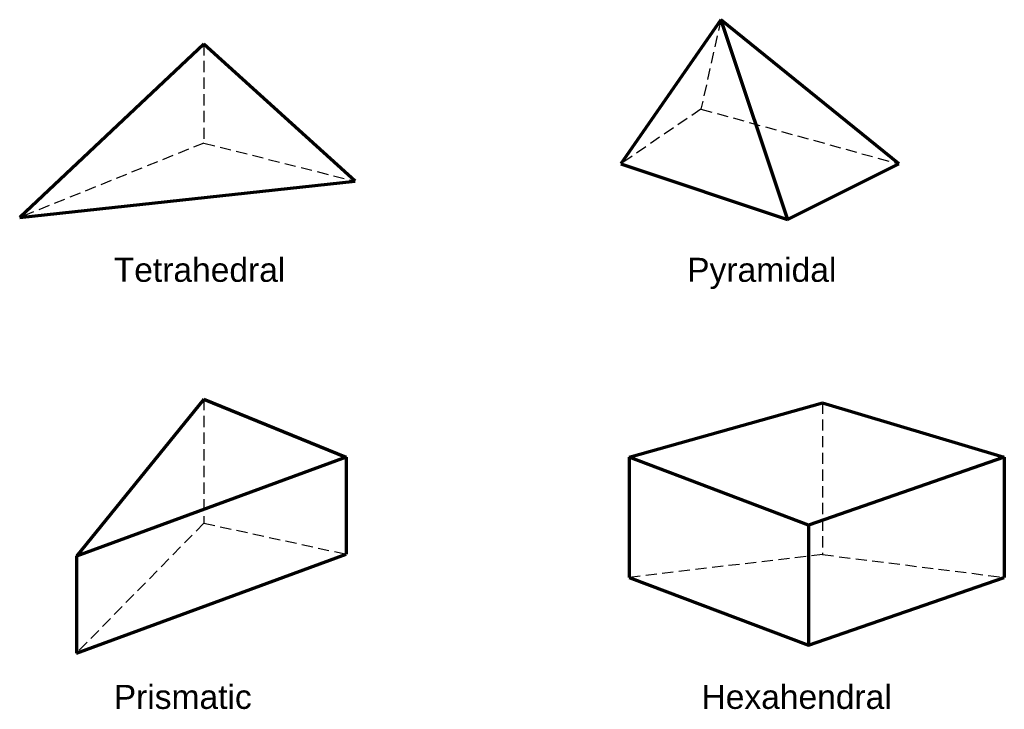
# Model space of a CAD drawing. Header units: inches. Extents: x 16.5 to 38.7, y -0.7 to 14.8.
import ezdxf

# ---------------------------------------------------------------- set-up
doc = ezdxf.new("R2010")
doc.units = ezdxf.units.IN
doc.header["$MEASUREMENT"] = 0
doc.linetypes.add('HIDDENX2', pattern=[0.75, 0.5, -0.25])
doc.styles.get("Standard").update_dxf_attribs({"font": 'arial.ttf'})

msp = doc.modelspace()

# ---------------------------------------------------------------- linework, layer by layer
at = {"lineweight": 70}
for p, q in [((32.288, 14.794), (30.04, 11.553)), ((36.283, 11.553), (32.288, 14.794)), ((32.288, 14.794), (33.786, 10.307)), ((20.681, 14.242), (16.545, 10.347)), ((24.076, 11.165), (20.681, 14.242)), ((30.04, 11.553), (33.786, 10.307)), ((33.786, 10.307), (36.283, 11.553)), ((16.545, 10.347), (24.076, 11.165)), ((20.681, 6.265), (17.818, 2.734)), ((20.681, 6.265), (23.873, 4.959)), ((30.229, 4.959), (34.573, 6.184)), ((34.573, 6.184), (38.653, 4.959)), ((23.873, 4.959), (17.818, 2.734)), ((23.873, 4.959), (23.873, 2.783)), ((34.255, 3.433), (30.229, 4.959)), ((30.229, 4.959), (30.229, 2.261)), ((38.653, 4.959), (34.255, 3.433)), ((38.653, 4.959), (38.653, 2.261)), ((34.255, 3.433), (34.255, 0.736)), ((17.818, 0.558), (23.873, 2.783)), ((17.818, 2.734), (17.818, 0.558)), ((30.229, 2.261), (34.255, 0.736)), ((34.255, 0.736), (38.653, 2.261))]:
    msp.add_line(p, q, dxfattribs=at)
at = {"linetype": 'HIDDENX2', "ltscale": 0.5}
for p, q in [((32.288, 14.794), (31.842, 12.785)), ((20.681, 14.242), (20.681, 12.022)), ((31.842, 12.785), (30.04, 11.553)), ((31.842, 12.785), (36.283, 11.553)), ((20.681, 12.022), (16.545, 10.347)), ((20.681, 12.022), (24.076, 11.165)), ((20.681, 6.265), (20.681, 3.48)), ((34.573, 6.184), (34.573, 2.773)), ((20.681, 3.48), (17.818, 0.558)), ((20.681, 3.48), (23.873, 2.783)), ((34.573, 2.773), (30.229, 2.261)), ((34.573, 2.773), (38.653, 2.261))]:
    msp.add_line(p, q, dxfattribs=at)

# ---------------------------------------------------------------- texts
at = {"attachment_point": 1}
for s, insert, char_height in [('Tetrahedral', (18.657, 9.442), 0.53936), ('Pyramidal', (31.533, 9.442), 0.5394), ('Prismatic', (18.657, -0.155), 0.5394), ('Hexahendral', (31.854, -0.155), 0.53936)]:
    msp.add_mtext_dynamic_manual_height_columns(s, width=8.07695, gutter_width=1, heights=[0], dxfattribs=dict(at, insert=insert, char_height=char_height))

doc.saveas('drawing.dxf')
